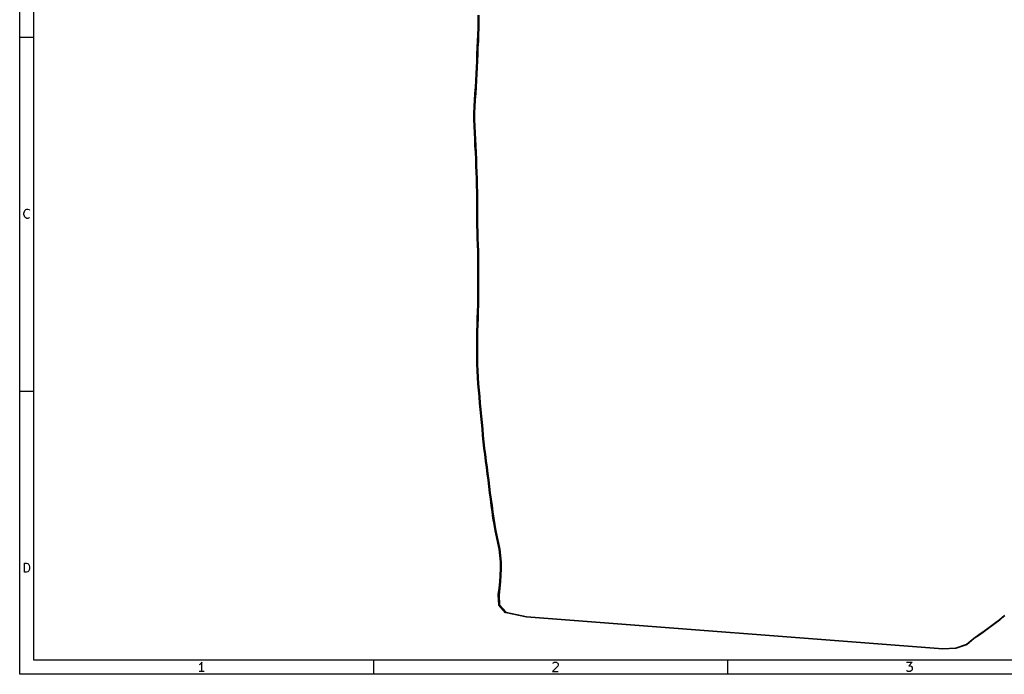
# Model space of a CAD drawing. Header units: inches. Extents: x 0.4 to 11.3, y -7.9 to -0.4.
# Tile 1 of 9: x 0.4 to 5.9, y -7.9 to -4.2. Entities that reach past the tile are written whole.
import ezdxf

# ---------------------------------------------------------------- set-up
doc = ezdxf.new("R2010")
doc.units = ezdxf.units.IN
doc.header["$MEASUREMENT"] = 0
doc.layers.add('Edge.Cuts', color=254, linetype='CONTINUOUS', true_color=0xd0d2cd)

msp = doc.modelspace()

# ---------------------------------------------------------------- linework, layer by layer
at = {"layer": 'BLACK', "linetype": 'CONTINUOUS'}
for p, q in [((0.3937, -7.8743), (0.3937, -0.3937)), ((0.4724, -7.7956), (0.4724, -0.4724)), ((0.3937, -4.3307), (0.4724, -4.3307)), ((0.4172, -5.3091), (0.4197, -5.2993)), ((0.4172, -5.3164), (0.4172, -5.3091)), ((0.4197, -5.2993), (0.4221, -5.2945)), ((0.4221, -5.2945), (0.427, -5.2896)), ((0.427, -5.2896), (0.4343, -5.2871)), ((0.4343, -5.2871), (0.4392, -5.2871)), ((0.4392, -5.2871), (0.4465, -5.2896)), ((0.4465, -5.2896), (0.4489, -5.292)), ((0.4197, -5.3261), (0.4172, -5.3164)), ((0.4221, -5.331), (0.4197, -5.3261)), ((0.427, -5.3359), (0.4221, -5.331)), ((0.4343, -5.3383), (0.427, -5.3359)), ((0.4392, -5.3383), (0.4343, -5.3383)), ((0.4465, -5.3359), (0.4392, -5.3383)), ((0.4489, -5.3335), (0.4465, -5.3359)), ((0.3937, -6.2992), (0.4724, -6.2992)), ((0.4197, -7.3068), (0.4197, -7.2557)), ((0.4197, -7.2557), (0.4319, -7.2557)), ((0.4319, -7.2557), (0.4392, -7.2581)), ((0.4392, -7.2581), (0.444, -7.263)), ((0.444, -7.263), (0.4465, -7.2678)), ((0.4465, -7.2678), (0.4489, -7.2776)), ((0.4489, -7.2776), (0.4489, -7.2849)), ((0.4319, -7.3068), (0.4197, -7.3068)), ((0.4392, -7.3044), (0.4319, -7.3068)), ((0.444, -7.2995), (0.4392, -7.3044)), ((0.4465, -7.2946), (0.444, -7.2995)), ((0.4489, -7.2849), (0.4465, -7.2946)), ((11.2206, -7.7956), (0.4724, -7.7956)), ((1.3965, -7.8193), (1.3916, -7.8217)), ((1.4013, -7.8144), (1.3965, -7.8193)), ((1.4062, -7.8071), (1.4013, -7.8144)), ((1.4062, -7.8583), (1.4062, -7.8071)), ((2.3622, -7.7956), (2.3622, -7.8743)), ((3.3869, -7.8291), (3.3577, -7.8583)), ((3.3601, -7.812), (3.3625, -7.8096)), ((3.3625, -7.8096), (3.3674, -7.8071)), ((3.3674, -7.8071), (3.3796, -7.8071)), ((3.3796, -7.8071), (3.3845, -7.8096)), ((3.3845, -7.8096), (3.3869, -7.812)), ((3.3869, -7.812), (3.3893, -7.8169)), ((3.3893, -7.8217), (3.3869, -7.8291)), ((3.3893, -7.8169), (3.3893, -7.8217)), ((4.3307, -7.7956), (4.3307, -7.8743)), ((5.3262, -7.8071), (5.3578, -7.8071)), ((5.3578, -7.8071), (5.3408, -7.8266)), ((5.3408, -7.8266), (5.3481, -7.8266)), ((5.3481, -7.8266), (5.353, -7.8291)), ((5.353, -7.8291), (5.3554, -7.8315)), ((5.3554, -7.8315), (5.3578, -7.8364)), ((11.2993, -7.8743), (0.3937, -7.8743)), ((1.4208, -7.8583), (1.3916, -7.8583)), ((3.3577, -7.8583), (3.3893, -7.8583)), ((5.3286, -7.8559), (5.3262, -7.8534)), ((5.3335, -7.8583), (5.3286, -7.8559)), ((5.3481, -7.8583), (5.3335, -7.8583)), ((5.353, -7.8559), (5.3481, -7.8583)), ((5.3554, -7.8534), (5.353, -7.8559)), ((5.3578, -7.8486), (5.3554, -7.8534)), ((5.3578, -7.8364), (5.3578, -7.8486))]:
    msp.add_line(p, q, dxfattribs=at)
at = {"layer": 'Edge.Cuts', "linetype": 'CONTINUOUS'}
for p, q in [((2.9434, -4.244), (2.9437, -4.2079)), ((2.9476, -4.2079), (2.9474, -4.2441)), ((2.9433, -4.2801), (2.9434, -4.2441)), ((2.9434, -4.2441), (2.9434, -4.244)), ((2.9434, -4.2441), (2.9434, -4.2441)), ((2.9474, -4.2441), (2.9472, -4.2802)), ((2.9413, -4.352), (2.9428, -4.3161)), ((2.9428, -4.3161), (2.9433, -4.2801)), ((2.9468, -4.3163), (2.9452, -4.3522)), ((2.9468, -4.3162), (2.9467, -4.3162)), ((2.9467, -4.3162), (2.9468, -4.3163)), ((2.9472, -4.2802), (2.9468, -4.3162)), ((2.9472, -4.2802), (2.9472, -4.2802)), ((2.9472, -4.2802), (2.9472, -4.2802)), ((2.9393, -4.3884), (2.9413, -4.352)), ((2.9452, -4.3522), (2.9432, -4.3886)), ((2.9452, -4.3522), (2.9452, -4.3522)), ((2.9452, -4.3522), (2.9452, -4.3522)), ((2.9368, -4.4621), (2.9376, -4.4252)), ((2.9376, -4.4252), (2.9393, -4.3884)), ((2.9376, -4.4252), (2.9376, -4.4252)), ((2.9376, -4.4252), (2.9376, -4.4252)), ((2.9393, -4.3884), (2.9393, -4.3884)), ((2.9393, -4.3884), (2.9393, -4.3884)), ((2.9415, -4.4253), (2.9407, -4.4622)), ((2.9432, -4.3886), (2.9415, -4.4253)), ((2.9353, -4.4988), (2.9368, -4.4621)), ((2.9407, -4.4623), (2.9392, -4.4989)), ((2.9407, -4.4622), (2.9407, -4.4623)), ((2.9407, -4.4623), (2.9407, -4.4623)), ((2.9312, -4.5716), (2.9334, -4.5352)), ((2.9334, -4.5352), (2.9353, -4.4988)), ((2.9374, -4.5354), (2.9352, -4.5718)), ((2.9392, -4.4989), (2.9374, -4.5354)), ((2.9374, -4.5354), (2.9374, -4.5354)), ((2.9374, -4.5354), (2.9374, -4.5354)), ((2.9392, -4.4989), (2.9392, -4.4989)), ((2.9392, -4.4989), (2.9392, -4.4989)), ((2.929, -4.6079), (2.9312, -4.5716)), ((2.9352, -4.5718), (2.9329, -4.6081)), ((2.9352, -4.5718), (2.9352, -4.5718)), ((2.9352, -4.5718), (2.9352, -4.5718)), ((2.9235, -4.6804), (2.9264, -4.644)), ((2.9264, -4.644), (2.929, -4.6079)), ((2.9303, -4.6443), (2.9275, -4.6807)), ((2.9329, -4.6081), (2.9303, -4.6443)), ((2.9303, -4.6443), (2.9303, -4.6443)), ((2.9303, -4.6443), (2.9303, -4.6443)), ((2.9329, -4.6081), (2.9329, -4.6081)), ((2.9329, -4.6081), (2.9329, -4.6081)), ((2.9215, -4.7166), (2.9235, -4.6804)), ((2.9235, -4.6804), (2.9235, -4.6804)), ((2.9235, -4.6804), (2.9235, -4.6804)), ((2.9275, -4.6807), (2.9254, -4.7169)), ((2.9198, -4.7891), (2.9202, -4.7527)), ((2.9202, -4.7527), (2.9215, -4.7167)), ((2.9202, -4.7527), (2.9202, -4.7527)), ((2.9202, -4.7527), (2.9202, -4.7527)), ((2.9215, -4.7167), (2.9215, -4.7166)), ((2.9215, -4.7167), (2.9215, -4.7167)), ((2.9241, -4.7528), (2.9238, -4.7891)), ((2.9254, -4.7169), (2.9241, -4.7528)), ((2.9198, -4.7892), (2.9198, -4.7891)), ((2.9198, -4.7891), (2.9198, -4.7891)), ((2.9211, -4.8258), (2.9198, -4.7892)), ((2.9238, -4.7891), (2.9251, -4.8256)), ((2.9235, -4.8624), (2.9211, -4.8258)), ((2.9211, -4.8258), (2.9211, -4.8258)), ((2.9211, -4.8258), (2.9211, -4.8258)), ((2.9249, -4.899), (2.9235, -4.8624)), ((2.9251, -4.8256), (2.9274, -4.8622)), ((2.9274, -4.8622), (2.9274, -4.8622)), ((2.9274, -4.8622), (2.9274, -4.8622)), ((2.9274, -4.8622), (2.9288, -4.8989)), ((2.9265, -4.9356), (2.9249, -4.899)), ((2.9249, -4.899), (2.9249, -4.899)), ((2.9249, -4.899), (2.9249, -4.899)), ((2.9288, -4.8989), (2.9304, -4.9354)), ((2.9265, -4.9357), (2.9265, -4.9356)), ((2.9265, -4.9356), (2.9265, -4.9356)), ((2.9286, -4.972), (2.9265, -4.9357)), ((2.9304, -5.0085), (2.9286, -4.972)), ((2.9304, -4.9354), (2.9325, -4.9718)), ((2.9325, -4.9718), (2.9325, -4.9718)), ((2.9325, -4.9718), (2.9325, -4.9718)), ((2.9325, -4.9718), (2.9343, -5.0084)), ((2.9313, -5.0454), (2.9304, -5.0085)), ((2.9343, -5.0084), (2.9343, -5.0084)), ((2.9343, -5.0084), (2.9343, -5.0084)), ((2.9343, -5.0084), (2.9353, -5.0452)), ((2.9328, -5.082), (2.9313, -5.0454)), ((2.9313, -5.0454), (2.9313, -5.0454)), ((2.9313, -5.0454), (2.9313, -5.0454)), ((2.9342, -5.1187), (2.9328, -5.082)), ((2.9328, -5.082), (2.9328, -5.082)), ((2.9328, -5.082), (2.9328, -5.082)), ((2.9353, -5.0452), (2.9367, -5.0819)), ((2.9367, -5.0819), (2.9367, -5.0819)), ((2.9367, -5.0819), (2.9382, -5.1185)), ((2.9352, -5.1555), (2.9342, -5.1187)), ((2.9382, -5.1185), (2.9382, -5.1185)), ((2.9382, -5.1185), (2.9382, -5.1185)), ((2.9382, -5.1185), (2.9391, -5.1554)), ((2.9364, -5.1922), (2.9352, -5.1555)), ((2.9352, -5.1555), (2.9352, -5.1555)), ((2.9352, -5.1555), (2.9352, -5.1555)), ((2.9372, -5.2291), (2.9364, -5.1922)), ((2.9391, -5.1554), (2.9404, -5.1921)), ((2.9404, -5.1921), (2.9404, -5.1921)), ((2.9404, -5.1921), (2.9404, -5.1922)), ((2.9404, -5.1922), (2.9412, -5.2291)), ((2.9373, -5.2663), (2.9372, -5.2291)), ((2.9412, -5.2291), (2.9412, -5.2291)), ((2.9412, -5.2291), (2.9412, -5.2291)), ((2.9412, -5.2291), (2.9413, -5.2663)), ((2.9369, -5.3039), (2.9373, -5.2663)), ((2.9369, -5.304), (2.9369, -5.3039)), ((2.937, -5.3412), (2.9369, -5.304)), ((2.9369, -5.304), (2.9369, -5.304)), ((2.9413, -5.2664), (2.9408, -5.304)), ((2.9408, -5.304), (2.9409, -5.3412)), ((2.9413, -5.2663), (2.9413, -5.2663)), ((2.9413, -5.2663), (2.9413, -5.2664)), ((2.9372, -5.3778), (2.937, -5.3412)), ((2.937, -5.3412), (2.937, -5.3412)), ((2.937, -5.3412), (2.937, -5.3412)), ((2.9409, -5.3412), (2.9412, -5.3777)), ((2.9381, -5.4137), (2.9372, -5.3778)), ((2.9372, -5.3778), (2.9372, -5.3778)), ((2.9372, -5.3778), (2.9372, -5.3778)), ((2.9393, -5.4494), (2.9381, -5.4137)), ((2.9381, -5.4137), (2.9381, -5.4137)), ((2.9381, -5.4137), (2.9381, -5.4137)), ((2.9412, -5.3777), (2.9421, -5.4136)), ((2.9421, -5.4136), (2.9432, -5.4493)), ((2.9405, -5.4851), (2.9393, -5.4494)), ((2.9432, -5.4493), (2.9432, -5.4493)), ((2.9432, -5.4493), (2.9432, -5.4493)), ((2.9432, -5.4493), (2.9444, -5.485)), ((2.9414, -5.5214), (2.9405, -5.4851)), ((2.9417, -5.5585), (2.9414, -5.5214)), ((2.9444, -5.485), (2.9444, -5.485)), ((2.9444, -5.485), (2.9444, -5.485)), ((2.9444, -5.485), (2.9454, -5.5213)), ((2.9454, -5.5213), (2.9454, -5.5213)), ((2.9454, -5.5213), (2.9454, -5.5213)), ((2.9454, -5.5213), (2.9457, -5.5584)), ((2.9419, -5.5959), (2.9417, -5.5585)), ((2.9457, -5.5584), (2.9457, -5.5585)), ((2.9457, -5.5585), (2.9457, -5.5585)), ((2.9457, -5.5585), (2.9458, -5.5958)), ((2.9417, -5.6332), (2.9419, -5.5959)), ((2.9417, -5.745), (2.9417, -5.6332)), ((2.9417, -5.6332), (2.9417, -5.6332)), ((2.9417, -5.6332), (2.9417, -5.6332)), ((2.9458, -5.5959), (2.9456, -5.6332)), ((2.9456, -5.6332), (2.9456, -5.745)), ((2.9458, -5.5958), (2.9458, -5.5959)), ((2.9458, -5.5959), (2.9458, -5.5959)), ((2.9421, -5.7824), (2.9417, -5.745)), ((2.9417, -5.745), (2.9417, -5.745)), ((2.9417, -5.745), (2.9417, -5.745)), ((2.9456, -5.745), (2.946, -5.7823)), ((2.9417, -5.8194), (2.9421, -5.7824)), ((2.946, -5.7824), (2.9456, -5.8195)), ((2.946, -5.7823), (2.946, -5.7824)), ((2.946, -5.7824), (2.946, -5.7824)), ((2.9394, -5.893), (2.9407, -5.8562)), ((2.9407, -5.8562), (2.9417, -5.8194)), ((2.9446, -5.8564), (2.9433, -5.8931)), ((2.9456, -5.8195), (2.9446, -5.8563)), ((2.9446, -5.8563), (2.9446, -5.8564)), ((2.9446, -5.8564), (2.9446, -5.8564)), ((2.9456, -5.8195), (2.9456, -5.8195)), ((2.9456, -5.8195), (2.9456, -5.8195)), ((2.9382, -5.9299), (2.9394, -5.893)), ((2.9394, -5.893), (2.9394, -5.893)), ((2.9394, -5.893), (2.9394, -5.893)), ((2.9433, -5.8931), (2.9422, -5.93)), ((2.9358, -6.0029), (2.9366, -5.9666)), ((2.9366, -5.9665), (2.9382, -5.9299)), ((2.9366, -5.9666), (2.9366, -5.9665)), ((2.9366, -5.9666), (2.9366, -5.9666)), ((2.9405, -5.9667), (2.9397, -6.003)), ((2.9422, -5.93), (2.9405, -5.9667)), ((2.9422, -5.93), (2.9422, -5.93)), ((2.9422, -5.93), (2.9422, -5.93)), ((2.9358, -6.003), (2.9358, -6.0029)), ((2.9359, -6.0394), (2.9358, -6.003)), ((2.9358, -6.003), (2.9358, -6.003)), ((2.9397, -6.003), (2.9399, -6.0394)), ((2.936, -6.0755), (2.9359, -6.0394)), ((2.9359, -6.0394), (2.9359, -6.0394)), ((2.936, -6.1121), (2.936, -6.0755)), ((2.9399, -6.0394), (2.9399, -6.0394)), ((2.9399, -6.0394), (2.9399, -6.0394)), ((2.9399, -6.0394), (2.94, -6.0755)), ((2.94, -6.0756), (2.9399, -6.112)), ((2.94, -6.0755), (2.94, -6.0756)), ((2.94, -6.0756), (2.94, -6.0756)), ((2.9368, -6.1488), (2.936, -6.1121)), ((2.936, -6.1121), (2.936, -6.1121)), ((2.936, -6.1121), (2.936, -6.1121)), ((2.9399, -6.112), (2.9407, -6.1487)), ((2.938, -6.1859), (2.9368, -6.1488)), ((2.9368, -6.1488), (2.9368, -6.1488)), ((2.9368, -6.1488), (2.9368, -6.1488)), ((2.9396, -6.2225), (2.938, -6.1859)), ((2.938, -6.1859), (2.938, -6.1859)), ((2.938, -6.1859), (2.938, -6.1859)), ((2.9407, -6.1487), (2.9419, -6.1858)), ((2.9419, -6.1858), (2.9435, -6.2223)), ((2.9396, -6.2226), (2.9396, -6.2225)), ((2.9396, -6.2225), (2.9396, -6.2225)), ((2.9428, -6.2585), (2.9396, -6.2226)), ((2.9435, -6.2223), (2.9467, -6.2582)), ((2.9458, -6.2945), (2.9428, -6.2585)), ((2.9428, -6.2585), (2.9428, -6.2585)), ((2.9489, -6.3305), (2.9458, -6.2945)), ((2.9458, -6.2945), (2.9458, -6.2945)), ((2.9458, -6.2945), (2.9458, -6.2945)), ((2.9467, -6.2582), (2.9467, -6.2582)), ((2.9467, -6.2582), (2.9467, -6.2582)), ((2.9467, -6.2582), (2.9497, -6.2942)), ((2.9497, -6.2942), (2.9529, -6.3301)), ((2.9519, -6.3665), (2.9489, -6.3305)), ((2.9529, -6.3301), (2.9529, -6.3301)), ((2.9529, -6.3301), (2.9529, -6.3301)), ((2.9529, -6.3301), (2.9558, -6.3662)), ((2.9553, -6.4023), (2.9519, -6.3665)), ((2.9519, -6.3665), (2.9519, -6.3665)), ((2.9519, -6.3665), (2.9519, -6.3665)), ((2.9581, -6.4384), (2.9553, -6.4023)), ((2.9558, -6.3662), (2.9592, -6.402)), ((2.9592, -6.402), (2.9592, -6.402)), ((2.9592, -6.402), (2.9592, -6.402)), ((2.9592, -6.402), (2.9621, -6.4381)), ((2.9618, -6.4742), (2.9581, -6.4384)), ((2.9581, -6.4384), (2.9582, -6.4384)), ((2.9582, -6.4384), (2.9581, -6.4384)), ((2.9621, -6.4381), (2.9657, -6.4738)), ((2.9658, -6.5098), (2.9618, -6.4742)), ((2.9618, -6.4742), (2.9618, -6.4742)), ((2.9618, -6.4742), (2.9618, -6.4742)), ((2.9657, -6.4738), (2.9697, -6.5094)), ((2.9688, -6.5457), (2.9658, -6.5098)), ((2.9697, -6.5094), (2.9697, -6.5094)), ((2.9697, -6.5094), (2.9697, -6.5094)), ((2.9697, -6.5094), (2.9727, -6.5454)), ((2.9688, -6.5458), (2.9688, -6.5457)), ((2.9724, -6.5816), (2.9688, -6.5458)), ((2.9688, -6.5458), (2.9688, -6.5458)), ((2.9727, -6.5454), (2.9763, -6.5812)), ((2.9762, -6.6172), (2.9724, -6.5816)), ((2.9724, -6.5816), (2.9724, -6.5816)), ((2.9724, -6.5816), (2.9724, -6.5816)), ((2.9762, -6.6173), (2.9762, -6.6172)), ((2.9808, -6.6526), (2.9762, -6.6173)), ((2.9762, -6.6173), (2.9762, -6.6173)), ((2.9763, -6.5812), (2.9802, -6.6168)), ((2.9802, -6.6168), (2.9847, -6.6521)), ((2.9854, -6.688), (2.9808, -6.6526)), ((2.9847, -6.6521), (2.9847, -6.6521)), ((2.9847, -6.6521), (2.9847, -6.6521)), ((2.9847, -6.6521), (2.9893, -6.6875)), ((2.9902, -6.7232), (2.9854, -6.688)), ((2.9854, -6.688), (2.9854, -6.688)), ((2.9854, -6.688), (2.9854, -6.688)), ((2.9893, -6.6875), (2.9941, -6.7227)), ((2.9947, -6.7586), (2.9902, -6.7232)), ((2.9941, -6.7227), (2.9941, -6.7227)), ((2.9941, -6.7227), (2.9941, -6.7227)), ((2.9941, -6.7227), (2.9986, -6.7581)), ((2.9989, -6.7941), (2.9947, -6.7586)), ((2.9986, -6.7581), (2.9986, -6.7581)), ((2.9986, -6.7581), (2.9986, -6.7582)), ((2.9986, -6.7582), (3.0028, -6.7937)), ((3.0033, -6.8296), (2.9989, -6.7941)), ((2.9989, -6.7941), (2.9989, -6.7941)), ((2.9989, -6.7941), (2.9989, -6.7941)), ((3.0028, -6.7937), (3.0072, -6.8291)), ((3.0078, -6.865), (3.0033, -6.8296)), ((3.0033, -6.8296), (3.0033, -6.8296)), ((3.0033, -6.8296), (3.0033, -6.8296)), ((3.0072, -6.8291), (3.0072, -6.8291)), ((3.0072, -6.8291), (3.0117, -6.8645)), ((3.0124, -6.9003), (3.0078, -6.865)), ((3.0078, -6.865), (3.0078, -6.865)), ((3.0078, -6.865), (3.0078, -6.865)), ((3.0117, -6.8645), (3.0163, -6.8998)), ((3.0172, -6.9356), (3.0124, -6.9003)), ((3.0124, -6.9003), (3.0124, -6.9003)), ((3.0124, -6.9003), (3.0124, -6.9003)), ((3.0163, -6.8998), (3.0211, -6.9351)), ((3.0217, -6.971), (3.0172, -6.9356)), ((3.0211, -6.9351), (3.0211, -6.9351)), ((3.0211, -6.9351), (3.0211, -6.9351)), ((3.0211, -6.9351), (3.0256, -6.9705)), ((3.0266, -7.0062), (3.0217, -6.971)), ((3.0217, -6.971), (3.0217, -6.971)), ((3.0217, -6.971), (3.0217, -6.971)), ((3.0256, -6.9705), (3.0305, -7.0057)), ((3.0266, -7.0063), (3.0266, -7.0062)), ((3.0324, -7.0411), (3.0266, -7.0063)), ((3.0266, -7.0063), (3.0266, -7.0063)), ((3.0305, -7.0057), (3.0363, -7.0405)), ((3.0324, -7.0412), (3.0324, -7.0411)), ((3.0392, -7.0756), (3.0324, -7.0412)), ((3.0324, -7.0412), (3.0324, -7.0412)), ((3.0363, -7.0405), (3.0431, -7.0748)), ((3.0465, -7.1099), (3.0392, -7.0756)), ((3.0392, -7.0756), (3.0392, -7.0756)), ((3.0392, -7.0756), (3.0392, -7.0756)), ((3.0431, -7.0748), (3.0504, -7.1091)), ((3.054, -7.144), (3.0465, -7.1099)), ((3.0465, -7.1099), (3.0465, -7.1099)), ((3.0465, -7.1099), (3.0465, -7.1099)), ((3.0504, -7.1091), (3.0578, -7.1432)), ((3.0604, -7.1785), (3.054, -7.144)), ((3.0578, -7.1432), (3.0578, -7.1432)), ((3.0578, -7.1432), (3.0578, -7.1433)), ((3.0578, -7.1433), (3.0643, -7.1779)), ((3.0651, -7.2139), (3.0604, -7.1785)), ((3.0643, -7.1779), (3.0643, -7.1779)), ((3.0643, -7.1779), (3.0643, -7.178)), ((3.0643, -7.178), (3.069, -7.2134)), ((3.0677, -7.2501), (3.0651, -7.2139)), ((3.069, -7.2134), (3.069, -7.2135)), ((3.069, -7.2135), (3.069, -7.2135)), ((3.069, -7.2135), (3.0716, -7.2499)), ((3.0679, -7.2868), (3.0677, -7.2501)), ((3.0716, -7.2499), (3.0716, -7.2499)), ((3.0716, -7.2499), (3.0716, -7.25)), ((3.0716, -7.25), (3.0719, -7.2868)), ((3.064, -7.36), (3.0665, -7.3235)), ((3.0665, -7.3235), (3.0679, -7.2868)), ((3.0704, -7.3238), (3.0679, -7.3603)), ((3.0719, -7.2869), (3.0704, -7.3237)), ((3.0704, -7.3237), (3.0704, -7.3237)), ((3.0704, -7.3237), (3.0704, -7.3238)), ((3.0719, -7.2868), (3.0719, -7.2869)), ((3.0719, -7.2869), (3.0719, -7.2869)), ((3.0607, -7.3958), (3.064, -7.36)), ((3.0679, -7.3603), (3.0646, -7.3962)), ((3.0679, -7.3603), (3.0679, -7.3603)), ((3.0679, -7.3603), (3.0679, -7.3603)), ((3.0562, -7.4312), (3.0607, -7.3958)), ((3.0563, -7.4314), (3.0562, -7.4312)), ((3.0562, -7.4315), (3.0563, -7.4314)), ((3.0592, -7.4882), (3.0562, -7.4315)), ((3.0646, -7.3963), (3.0602, -7.4315)), ((3.0602, -7.4315), (3.0631, -7.4873)), ((3.0646, -7.3962), (3.0646, -7.3962)), ((3.0646, -7.3962), (3.0646, -7.3963)), ((3.0593, -7.4886), (3.0592, -7.4882)), ((3.0593, -7.4887), (3.0593, -7.4886)), ((3.0594, -7.4889), (3.0593, -7.4887)), ((3.0594, -7.489), (3.0594, -7.4889)), ((3.0595, -7.489), (3.0594, -7.489)), ((3.0597, -7.4894), (3.0595, -7.489)), ((3.0969, -7.5322), (3.0597, -7.4894)), ((3.0631, -7.4873), (3.0994, -7.5291)), ((3.0972, -7.5325), (3.0969, -7.5322)), ((3.0972, -7.5326), (3.0972, -7.5325)), ((3.0974, -7.5326), (3.0972, -7.5326)), ((3.0975, -7.5327), (3.0974, -7.5326)), ((3.0976, -7.5327), (3.0975, -7.5327)), ((3.0979, -7.5329), (3.0976, -7.5327)), ((3.2124, -7.5564), (3.0979, -7.5329)), ((3.0994, -7.5291), (3.2131, -7.5525)), ((3.2126, -7.5564), (3.2124, -7.5564)), ((3.2127, -7.5564), (3.2126, -7.5564)), ((5.5289, -7.7351), (3.2127, -7.5564)), ((3.2131, -7.5525), (5.5291, -7.7311)), ((5.8443, -7.5692), (5.872, -7.5462)), ((5.8745, -7.5492), (5.8468, -7.5722)), ((5.7589, -7.6323), (5.7875, -7.6117)), ((5.7875, -7.6117), (5.8161, -7.5908)), ((5.8185, -7.594), (5.7899, -7.6149)), ((5.8161, -7.5908), (5.8443, -7.5692)), ((5.8468, -7.5723), (5.8185, -7.594)), ((5.8185, -7.594), (5.8185, -7.594)), ((5.8185, -7.594), (5.8185, -7.594)), ((5.8468, -7.5722), (5.8468, -7.5723)), ((5.8468, -7.5723), (5.8468, -7.5723)), ((5.7011, -7.6727), (5.73, -7.6525)), ((5.7322, -7.6558), (5.7034, -7.6759)), ((5.73, -7.6525), (5.7589, -7.6323)), ((5.73, -7.6525), (5.73, -7.6525)), ((5.7611, -7.6356), (5.7322, -7.6558)), ((5.7322, -7.6558), (5.7322, -7.6558)), ((5.7322, -7.6558), (5.7322, -7.6558)), ((5.7899, -7.6149), (5.7611, -7.6355)), ((5.7611, -7.6355), (5.7611, -7.6355)), ((5.7611, -7.6355), (5.7611, -7.6356)), ((5.7899, -7.6149), (5.7899, -7.6149)), ((5.7899, -7.6149), (5.7899, -7.6149)), ((5.6008, -7.7269), (5.6601, -7.7068)), ((5.6617, -7.7104), (5.6019, -7.7307)), ((5.6601, -7.7068), (5.701, -7.6728)), ((5.662, -7.7103), (5.6617, -7.7104)), ((5.6623, -7.7101), (5.662, -7.7103)), ((5.7034, -7.6759), (5.6623, -7.7101)), ((5.701, -7.6728), (5.7011, -7.6727)), ((5.701, -7.6728), (5.701, -7.6728)), ((5.529, -7.7351), (5.5289, -7.7351)), ((5.5292, -7.7351), (5.529, -7.7351)), ((5.5291, -7.7311), (5.6008, -7.7269)), ((5.6013, -7.7308), (5.5292, -7.7351)), ((5.6016, -7.7308), (5.6013, -7.7308)), ((5.6019, -7.7307), (5.6016, -7.7308))]:
    msp.add_line(p, q, dxfattribs=at)

doc.saveas('drawing.dxf')
